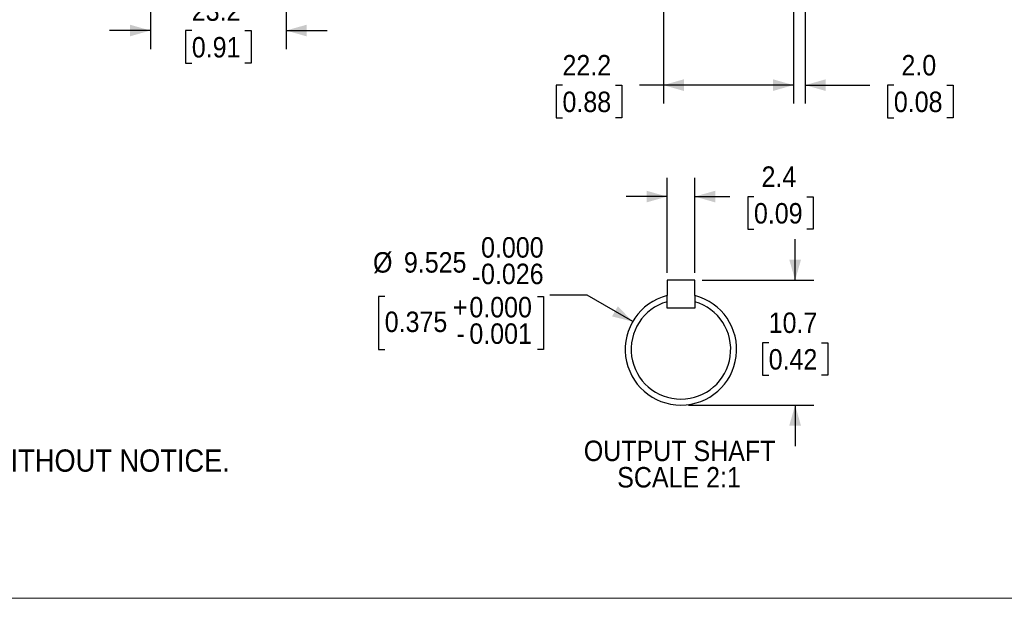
# Model space of a CAD drawing. Header units: millimetres. Extents: x 0 to 432, y 0 to 279.
# Tile 3 of 13: x 145 to 313, y 0 to 99. Entities that reach past the tile are written whole.
import ezdxf

# ---------------------------------------------------------------- set-up
doc = ezdxf.new("R2010")
doc.units = ezdxf.units.MM
doc.linetypes.add('SLD-Solid', pattern=[0])
doc.layers.add('SLD-0', color=7, linetype='SLD-Solid', lineweight=25)
doc.layers.add('TEXT', color=140, linetype='SLD-Solid', lineweight=25)
doc.styles.add('SLDTEXTSTYLE0', font='GOTHIC.TTF', dxfattribs={"width": 0.913})
doc.dimstyles.new('SLDDIMSTYLE1', dxfattribs={"dimtxt": 3.5, "dimasz": 3.5, "dimexe": 0, "dimexo": 0.0625, "dimgap": 0.875, "dimtad": 0, "dimtih": 1, "dimtoh": 1, "dimdec": 1, "dimrnd": 1e-09, "dimzin": 4, "dimdsep": 46, "dimtxsty": 'SLDTEXTSTYLE0', "dimsah": 1, "dimcen": 0.09, "dimadec": 0, "dimazin": 1, "dimtfac": 1, "dimtdec": 1, "dimtmove": 0, "dimatfit": 0, "dimfxl": 0, "dimfrac": 2, "dimtolj": 1, "dimtzin": 12, "dimarcsym": 0})
doc.dimstyles.new('SLDDIMSTYLE2', dxfattribs={"dimtxt": 3.5, "dimasz": 3.5, "dimexe": 0, "dimexo": 0.0625, "dimgap": 0.875, "dimtad": 0, "dimtih": 1, "dimtoh": 1, "dimdec": 1, "dimrnd": 1e-09, "dimzin": 12, "dimdsep": 46, "dimtxsty": 'SLDTEXTSTYLE0', "dimsah": 1, "dimcen": 0.09, "dimadec": 0, "dimazin": 3, "dimtfac": 1, "dimtdec": 1, "dimtofl": 0, "dimtmove": 0, "dimatfit": 3, "dimfxl": 0, "dimfrac": 2, "dimtolj": 1, "dimtzin": 12, "dimarcsym": 0})
doc.dimstyles.new('SLDDIMSTYLE3', dxfattribs={"dimtxt": 3.5, "dimasz": 3.5, "dimexe": 0, "dimexo": 0.0625, "dimgap": 0.875, "dimtad": 0, "dimtih": 1, "dimtoh": 1, "dimdec": 1, "dimrnd": 1e-09, "dimzin": 12, "dimdsep": 46, "dimtxsty": 'SLDTEXTSTYLE0', "dimsah": 1, "dimcen": 0.09, "dimadec": 0, "dimazin": 3, "dimtfac": 1, "dimtdec": 1, "dimtmove": 0, "dimatfit": 0, "dimfxl": 0, "dimfrac": 2, "dimtolj": 1, "dimtzin": 12, "dimarcsym": 0})
doc.dimstyles.new('SLDDIMSTYLE7', dxfattribs={"dimtxt": 3.5, "dimasz": 3.5, "dimexe": 0, "dimexo": 0.0625, "dimgap": 0.875, "dimtad": 0, "dimtih": 1, "dimtoh": 1, "dimdec": 1, "dimlfac": 0.5, "dimrnd": 1e-09, "dimzin": 12, "dimdsep": 46, "dimtxsty": 'SLDTEXTSTYLE0', "dimsah": 1, "dimcen": 0.09, "dimadec": 0, "dimazin": 3, "dimtfac": 1, "dimtdec": 3, "dimtmove": 0, "dimatfit": 0, "dimfxl": 0, "dimfrac": 2, "dimtolj": 1, "dimtzin": 12, "dimarcsym": 0})
doc.dimstyles.new('SLDDIMSTYLE8', dxfattribs={"dimtxt": 3.5, "dimasz": 3.5, "dimexe": 0, "dimexo": 0.0625, "dimgap": 0.875, "dimtad": 0, "dimtih": 1, "dimtoh": 1, "dimdec": 1, "dimlfac": 0.5, "dimrnd": 1e-09, "dimzin": 12, "dimdsep": 46, "dimtxsty": 'SLDTEXTSTYLE0', "dimsah": 1, "dimcen": 0.09, "dimadec": 0, "dimazin": 3, "dimtfac": 1, "dimtdec": 1, "dimtmove": 0, "dimatfit": 0, "dimfxl": 0, "dimfrac": 2, "dimtolj": 1, "dimtzin": 12, "dimarcsym": 0})
doc.dimstyles.new('SLDDIMSTYLE9', dxfattribs={"dimtxt": 3.5, "dimasz": 3.5, "dimexe": 0, "dimexo": 0.0625, "dimgap": 0.875, "dimtad": 0, "dimtih": 1, "dimtoh": 1, "dimdec": 3, "dimlfac": 0.5, "dimrnd": 1e-09, "dimzin": 12, "dimdsep": 46, "dimtxsty": 'SLDTEXTSTYLE0', "dimsah": 1, "dimcen": 0, "dimadec": 0, "dimazin": 3, "dimtol": 1, "dimtm": 0.026, "dimtfac": 1, "dimtdec": 3, "dimtofl": 0, "dimtmove": 0, "dimatfit": 3, "dimfxl": 0, "dimfrac": 2, "dimtolj": 1, "dimtzin": 0, "dimarcsym": 0})

# ---------------------------------------------------------------- blocks, each defined once
blk = doc.blocks.new('Block2')
at = {"color": 7, "linetype": 'SLD-Solid', "lineweight": 18}
blk.add_line((0, 0), (431.8, 0), dxfattribs=at)
blk = doc.blocks.new('SW_NOTE_0_2')
at = {"layer": 'TEXT', "color": 0, "insert": (0, -4.99), "char_height": 3.81, "attachment_point": 1, "style": 'SLDTEXTSTYLE0'}
blk.add_mtext('  1. DIMENSIONS CAN BE CHANGED BY MANUFACTURER WITHOUT NOTICE.', dxfattribs=at)
blk = doc.blocks.new('_D_1')
at = {"layer": 'SLD-0'}
for p, q in [((276.96, 129.21), (276.96, 84.64)), ((278.97, 109.81), (278.97, 84.64)), ((276.96, 87.81), (269.96, 87.81)), ((278.97, 87.81), (290, 87.81)), ((294.13, 87.78), (293.07, 87.78)), ((293.07, 87.78), (293.07, 82.23)), ((303.19, 87.78), (304.25, 87.78)), ((304.25, 87.78), (304.25, 82.23)), ((293.07, 82.23), (294.13, 82.23)), ((304.25, 82.23), (303.19, 82.23))]:
    blk.add_line(p, q, dxfattribs=at)
for points in [[(276.96, 87.81), (273.46, 88.81), (273.46, 86.81)], [(278.97, 87.81), (282.47, 86.81), (282.47, 88.81)]]:
    blk.add_solid(points, dxfattribs=at)
at = {"layer": 'SLD-0', "char_height": 3.5, "attachment_point": 1, "style": 'SLDTEXTSTYLE0'}
for s, insert in [('2.0', (295.43, 92.97)), ('0.08', (294.13, 86.7))]:
    blk.add_mtext(s, dxfattribs=dict(at, insert=insert))
blk = doc.blocks.new('_D_2')
at = {"layer": 'SLD-0'}
for p, q in [((254.73, 129.53), (254.73, 84.64)), ((276.96, 129.21), (276.96, 84.64)), ((237.48, 87.78), (236.42, 87.78)), ((236.42, 87.78), (236.42, 82.23)), ((246.53, 87.78), (247.6, 87.78)), ((247.6, 87.78), (247.6, 82.23)), ((254.73, 87.81), (250.67, 87.81)), ((276.96, 87.81), (254.73, 87.81)), ((236.42, 82.23), (237.48, 82.23)), ((247.6, 82.23), (246.53, 82.23))]:
    blk.add_line(p, q, dxfattribs=at)
for points in [[(254.73, 87.81), (258.23, 86.81), (258.23, 88.81)], [(276.96, 87.81), (273.46, 88.81), (273.46, 86.81)]]:
    blk.add_solid(points, dxfattribs=at)
at = {"layer": 'SLD-0', "char_height": 3.5, "attachment_point": 1, "style": 'SLDTEXTSTYLE0'}
for s, insert in [('22.2', (237.48, 92.97)), ('0.88', (237.48, 86.7))]:
    blk.add_mtext(s, dxfattribs=dict(at, insert=insert))
blk = doc.blocks.new('_D_3')
at = {"layer": 'SLD-0'}
for p, q in [((167.03, 127.78), (167.03, 93.98)), ((190.25, 127.27), (190.25, 93.98)), ((167.03, 97.15), (160.03, 97.15)), ((174.11, 97.13), (173.05, 97.13)), ((173.05, 97.13), (173.05, 91.57)), ((183.16, 97.13), (184.23, 97.13)), ((184.23, 97.13), (184.23, 91.57)), ((190.25, 97.15), (197.25, 97.15)), ((173.05, 91.57), (174.11, 91.57)), ((184.23, 91.57), (183.16, 91.57))]:
    blk.add_line(p, q, dxfattribs=at)
for points in [[(167.03, 97.15), (163.53, 98.15), (163.53, 96.15)], [(190.25, 97.15), (193.75, 96.15), (193.75, 98.15)]]:
    blk.add_solid(points, dxfattribs=at)
at = {"layer": 'SLD-0', "char_height": 3.5, "attachment_point": 1, "style": 'SLDTEXTSTYLE0'}
for s, insert in [('23.2', (174.11, 102.31)), ('0.91', (174.11, 96.04))]:
    blk.add_mtext(s, dxfattribs=dict(at, insert=insert))
blk = doc.blocks.new('_D_19')
at = {"layer": 'SLD-0'}
for p, q in [((277.25, 54.44), (277.25, 61.44)), ((261.38, 54.44), (280.43, 54.44)), ((272.73, 43.72), (271.66, 43.72)), ((271.66, 43.72), (271.66, 38.17)), ((281.78, 43.72), (282.85, 43.72)), ((282.85, 43.72), (282.85, 38.17)), ((271.66, 38.17), (272.73, 38.17)), ((282.85, 38.17), (281.78, 38.17)), ((259, 33.06), (280.43, 33.06)), ((277.25, 33.06), (277.25, 26.06))]:
    blk.add_line(p, q, dxfattribs=at)
for points in [[(277.25, 54.44), (278.25, 57.94), (276.25, 57.94)], [(277.25, 33.06), (276.25, 29.56), (278.25, 29.56)]]:
    blk.add_solid(points, dxfattribs=at)
at = {"layer": 'SLD-0', "char_height": 3.5, "attachment_point": 1, "style": 'SLDTEXTSTYLE0'}
for s, insert in [('10.7', (272.73, 48.9)), ('0.42', (272.73, 42.64))]:
    blk.add_mtext(s, dxfattribs=dict(at, insert=insert))
blk = doc.blocks.new('_D_20')
at = {"layer": 'SLD-0'}
for p, q in [((255.35, 55.71), (255.35, 71.92)), ((260.11, 55.71), (260.11, 71.92)), ((255.35, 68.74), (248.35, 68.74)), ((260.11, 68.74), (266.08, 68.74)), ((270.21, 68.72), (269.15, 68.72)), ((269.15, 68.72), (269.15, 63.16)), ((279.27, 68.72), (280.33, 68.72)), ((280.33, 68.72), (280.33, 63.16)), ((269.15, 63.16), (270.21, 63.16)), ((280.33, 63.16), (279.27, 63.16))]:
    blk.add_line(p, q, dxfattribs=at)
for points in [[(255.35, 68.74), (251.85, 69.74), (251.85, 67.74)], [(260.11, 68.74), (263.61, 67.74), (263.61, 69.74)]]:
    blk.add_solid(points, dxfattribs=at)
at = {"layer": 'SLD-0', "char_height": 3.5, "attachment_point": 1, "style": 'SLDTEXTSTYLE0'}
for s, insert in [('2.4', (271.51, 73.9)), ('0.09', (270.21, 67.63))]:
    blk.add_mtext(s, dxfattribs=dict(at, insert=insert))
blk = doc.blocks.new('_D_21')
at = {"layer": 'SLD-0'}
for p, q in [((207.09, 51.62), (206.02, 51.62)), ((206.02, 51.62), (206.02, 42.57)), ((233.2, 51.62), (234.26, 51.62)), ((234.26, 51.62), (234.26, 42.57)), ((241.68, 51.85), (235.33, 51.85)), ((249.48, 47.35), (241.68, 51.85)), ((206.02, 42.57), (207.09, 42.57)), ((234.26, 42.57), (233.2, 42.57))]:
    blk.add_line(p, q, dxfattribs=at)
blk.add_solid([(249.48, 47.35), (246.95, 49.96), (245.95, 48.23)], dxfattribs=at)
at = {"layer": 'SLD-0', "char_height": 3.5, "attachment_point": 1, "style": 'SLDTEXTSTYLE0'}
for s, insert in [('0.000', (223.56, 61.79)), ('%%c', (205.09, 59.23)), ('9.525', (210.37, 59.23)), ('0.026', (223.56, 57.26)), ('-', (222.01, 56.8)), ('+', (218.73, 51.57)), ('0.000', (221.56, 51.57)), ('0.375', (207.09, 49.06)), ('0.001', (221.56, 47.04)), ('-', (219.37, 47.04))]:
    blk.add_mtext(s, dxfattribs=dict(at, insert=insert))
blk = doc.blocks.new('SW_NOTE_0_3')
at = {"layer": 'SLD-0', "color": 0, "char_height": 3.5, "attachment_point": 2, "style": 'SLDTEXTSTYLE0'}
for s, insert in [('OUTPUT SHAFT', (15.48, 4.47)), ('SCALE 2:1', (15.38, -0.05))]:
    blk.add_mtext(s, dxfattribs=dict(at, insert=insert))

msp = doc.modelspace()

# ---------------------------------------------------------------- linework, layer by layer
for p, q in [((255.347, 54.4353), (255.347, 51.8121)), ((260.1095, 54.4353), (255.347, 54.4353)), ((260.1095, 51.8121), (260.1095, 54.4353)), ((255.347, 49.6728), (255.347, 50.7552)), ((260.1095, 50.7552), (260.1095, 49.6728)), ((260.1095, 49.6728), (255.347, 49.6728))]:
    msp.add_line(p, q)
for radius, start, end in [(9.525, 104.477512, 75.522488), (8.509, 106.251297, 73.748703)]:
    msp.add_arc((257.7283, 42.5862), radius, start, end)
for points in [[(255.347, 50.7552), (255.347, 51.1071), (255.347, 51.4582), (255.347, 51.8087)], [(260.1095, 51.8087), (260.1095, 51.4582), (260.1095, 51.1071), (260.1095, 50.7552)]]:
    msp.add_open_spline(points, degree=3)

# ---------------------------------------------------------------- block references
at = {"color": 7, "linetype": 'Continuous'}
msp.add_blockref('Block2', (0, 0), dxfattribs=at)
at = {"layer": 'SLD-0'}
msp.add_blockref('SW_NOTE_0_3', (242.022, 22.5174), dxfattribs=at)
at = {"layer": 'TEXT'}
msp.add_blockref('SW_NOTE_0_2', (9.2613, 30.4636), dxfattribs=at)

# ---------------------------------------------------------------- dimensions: what is measured, and where the dimension line sits
at = {"layer": 'SLD-0'}
for base, p1, p2, dimstyle, picture, middle in [((254.7348, 87.8103), (276.9598, 130.484), (254.7348, 130.8009), 'SLDDIMSTYLE2', '_D_2', (242.0084, 87.8103)), ((276.9598, 87.8103), (278.9664, 111.0759), (276.9598, 130.484), 'SLDDIMSTYLE1', '_D_1', (298.6595, 87.8103)), ((190.2489, 97.1534), (167.0295, 129.0464), (190.2489, 128.5384), 'SLDDIMSTYLE3', '_D_3', (178.6392, 97.1534)), ((255.347, 68.743), (260.1095, 54.4353), (255.347, 54.4353), 'SLDDIMSTYLE8', '_D_20', (274.7401, 68.743))]:
    dim = msp.add_linear_dim(base=base, p1=p1, p2=p2, dimstyle=dimstyle, dxfattribs=at)
    dim.commit()
    dim.dimension.update_dxf_attribs({"geometry": picture, "text_midpoint": middle, "dimtype": 160})
dim = msp.add_diameter_dim_2p(p1=(265.9772, 37.8237), p2=(249.4794, 47.3487), dimstyle='SLDDIMSTYLE9', dxfattribs=at)
dim.commit()
dim.dimension.update_dxf_attribs({"geometry": '_D_21', "text_midpoint": (220.143, 51.8529), "dimtype": 163})
dim = msp.add_linear_dim(base=(277.2533, 54.4353), p1=(257.7283, 33.0612), p2=(260.1095, 54.4353), angle=90, dimstyle='SLDDIMSTYLE7', dxfattribs=at)
dim.commit()
dim.dimension.update_dxf_attribs({"geometry": '_D_19', "text_midpoint": (277.2533, 43.7482), "dimtype": 160})

doc.saveas('drawing.dxf')
